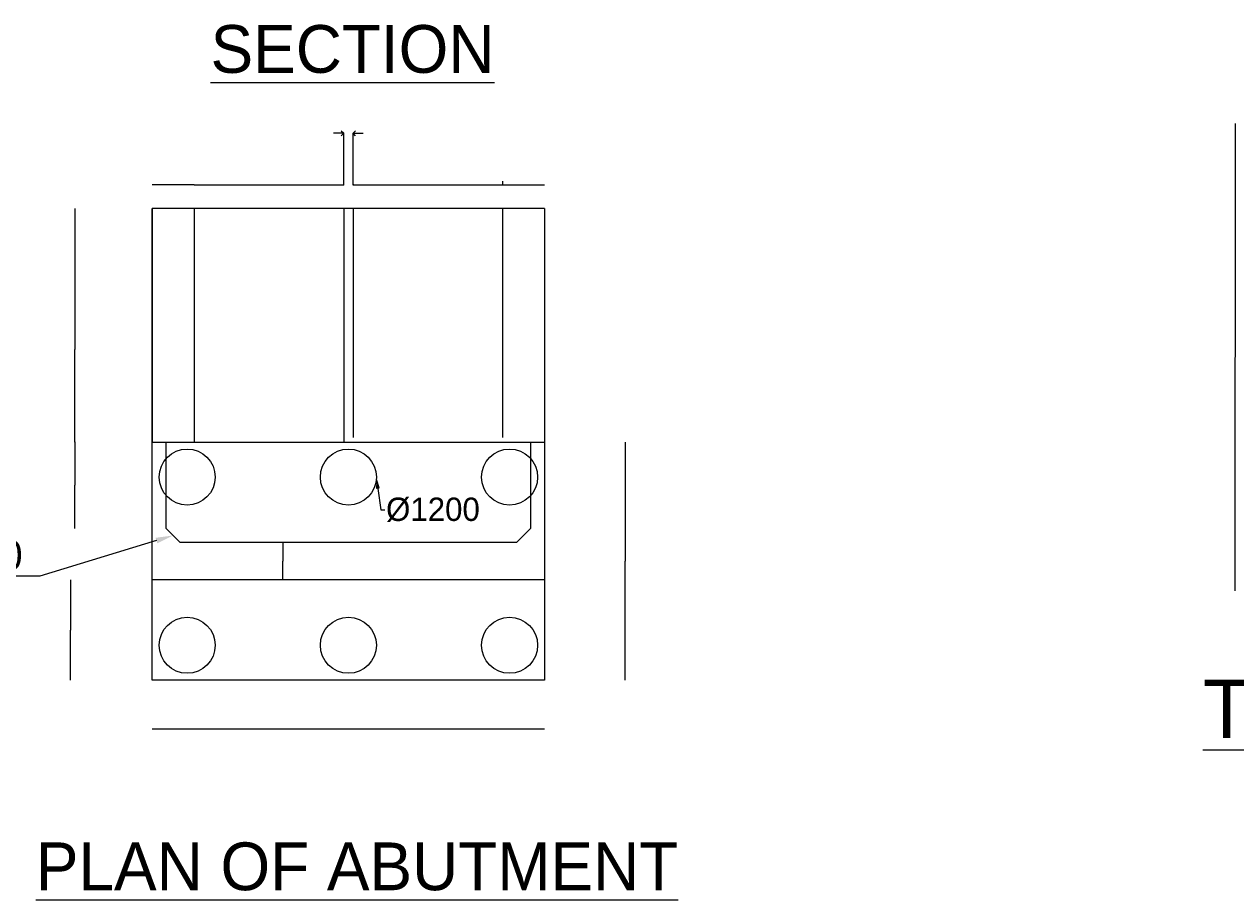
# Model space of a CAD drawing. Header units: millimetres. Extents: x -20950785 to 389010297, y -11535949 to 14056629.
# Tile 211 of 256: x 11827945 to 11879803, y -970270 to -932793. Entities that reach past the tile are written whole.
import ezdxf
from ezdxf import colors
from ezdxf.entities.mleader import LeaderData, LeaderLine
from ezdxf.math import Vec2, Vec3

# ---------------------------------------------------------------- set-up
doc = ezdxf.new("R2010")
doc.units = ezdxf.units.MM
doc.header["$LTSCALE"] = 60
doc.header["$MEASUREMENT"] = 0
doc.layers.add('AAA', color=210, linetype='Continuous')
doc.layers.add('TEXT', color=7, linetype='Continuous')
doc.dimstyles.get("Standard").update_dxf_attribs({"dimtxt": 400, "dimasz": 215, "dimexe": 0.18, "dimexo": 0.0625, "dimgap": 0.09, "dimtad": 0, "dimtih": 1, "dimtoh": 1, "dimdec": 0, "dimzin": 4, "dimdsep": 46, "dimtxsty": 'Standard', "dimblk": 'OPEN90', "dimcen": 0, "dimadec": 0, "dimazin": 1, "dimtfac": 1, "dimtdec": 0, "dimtix": 1, "dimtofl": 0, "dimtmove": 0, "dimatfit": 3, "dimldrblk": 'OPEN30', "dimfxl": 1, "dimtolj": 1, "dimtzin": 0, "dimarcsym": 0})

# ---------------------------------------------------------------- blocks, each defined once
blk = doc.blocks.new('_Open90')
at = {"color": 0, "linetype": 'ByBlock', "lineweight": -2}
for p, q in [((0, 0), (-1, 0)), ((-0.5, 0.5), (0, 0)), ((0, 0), (-0.5, -0.5))]:
    blk.add_line(p, q, dxfattribs=at)
blk = doc.blocks.new('*D1373')
at = {"layer": 'Defpoints', "color": 0, "lineweight": 9, "ltscale": 2, "transparency": 16777216}
for p in [(11879772, -937049), (11879772, -937049), (11879772, -957049)]:
    blk.add_point(p, dxfattribs=at)
at = {"layer": 'TEXT', "color": 0, "lineweight": -2, "ltscale": 2, "transparency": 16777216}
for p, q in [((11879772, -937049), (11879772, -937049)), ((11879772, -937050), (11879772, -947043)), ((11879772, -957048), (11879772, -947056)), ((11879772, -957049), (11879772, -957049))]:
    blk.add_line(p, q, dxfattribs=at)
for p, rotation in [((11879772, -937049), 90), ((11879772, -957049), 270)]:
    blk.add_blockref('_Open90', p, dxfattribs=dict(at, rotation=rotation))
at = {"layer": 'TEXT', "color": 0, "lineweight": 5, "ltscale": 2, "transparency": 16777216, "insert": (11879772, -947049), "char_height": 1.7, "attachment_point": 5, "rotation": 90}
blk.add_mtext('\\A1;{\\H2.35294x;5000}', dxfattribs=at)
blk = doc.blocks.new('_Open30')
at = {"color": 0, "linetype": 'ByBlock', "lineweight": -2}
for p, q in [((-1, 0.27), (0, 0)), ((0, 0), (-1, -0.27)), ((0, 0), (-1, 0))]:
    blk.add_line(p, q, dxfattribs=at)
blk = doc.blocks.new('*D1444')
at = {"layer": 'AAA', "color": 0, "lineweight": -2, "ltscale": 2, "transparency": 16777216}
for p, q in [((11833420, -962968), (11833420, -962968)), ((11850218, -962968), (11833422, -962968)), ((11850220, -962968), (11850220, -962968))]:
    blk.add_line(p, q, dxfattribs=at)
at = {"layer": 'Defpoints', "color": 0, "lineweight": 9, "ltscale": 2, "transparency": 16777216}
for p in [(11833420, -962968), (11833420, -962968), (11850220, -962968)]:
    blk.add_point(p, dxfattribs=at)
at = {"layer": 'AAA', "color": 0, "lineweight": -2, "ltscale": 2, "transparency": 16777216, "xscale": 2, "yscale": 2, "zscale": 2, "rotation": 180}
blk.add_blockref('_Open90', (11833420, -962968), dxfattribs=at)
at = {"layer": 'AAA', "color": 0, "lineweight": -2, "ltscale": 2, "transparency": 16777216, "xscale": 2, "yscale": 2, "zscale": 2}
blk.add_blockref('_Open90', (11850220, -962968), dxfattribs=at)
at = {"layer": 'AAA', "color": 0, "lineweight": 5, "ltscale": 2, "transparency": 16777216, "insert": (11841820, -962966), "char_height": 1.5, "attachment_point": 5}
blk.add_mtext('\\A1;{\\H2x;8400}', dxfattribs=at)
blk = doc.blocks.new('*D1445')
at = {"layer": 'AAA', "color": 0, "lineweight": -2, "ltscale": 2, "transparency": 16777216}
for p, q in [((11830115, -940676), (11830114, -940676)), ((11830115, -940678), (11830115, -946710)), ((11830115, -950674), (11830115, -946714)), ((11830115, -950676), (11830114, -950676))]:
    blk.add_line(p, q, dxfattribs=at)
at = {"layer": 'Defpoints', "color": 0, "lineweight": 9, "ltscale": 2, "transparency": 16777216}
for p in [(11830115, -940676), (11830115, -940676), (11830115, -950676)]:
    blk.add_point(p, dxfattribs=at)
at = {"layer": 'AAA', "color": 0, "lineweight": -2, "ltscale": 2, "transparency": 16777216, "xscale": 2, "yscale": 2, "zscale": 2}
for p, rotation in [((11830115, -940676), 90), ((11830115, -950676), 270)]:
    blk.add_blockref('_Open90', p, dxfattribs=dict(at, rotation=rotation))
at = {"layer": 'AAA', "color": 0, "lineweight": 5, "ltscale": 2, "transparency": 16777216, "insert": (11830115, -946712), "char_height": 2, "attachment_point": 5}
blk.add_mtext('\\A1;{\\H2x;5000}', dxfattribs=at)
blk = doc.blocks.new('*D1446')
at = {"layer": 'AAA', "color": 0, "lineweight": -2, "ltscale": 2, "transparency": 16777216}
for p, q in [((11853670, -950676), (11853670, -950676)), ((11853670, -950678), (11853670, -955771)), ((11853670, -960874), (11853670, -955780)), ((11853670, -960876), (11853670, -960876))]:
    blk.add_line(p, q, dxfattribs=at)
at = {"layer": 'Defpoints', "color": 0, "lineweight": 9, "ltscale": 2, "transparency": 16777216}
for p in [(11853670, -950676), (11853670, -950676), (11853670, -960876)]:
    blk.add_point(p, dxfattribs=at)
at = {"layer": 'AAA', "color": 0, "lineweight": -2, "ltscale": 2, "transparency": 16777216, "xscale": 2, "yscale": 2, "zscale": 2}
for p, rotation in [((11853670, -950676), 90), ((11853670, -960876), 270)]:
    blk.add_blockref('_Open90', p, dxfattribs=dict(at, rotation=rotation))
at = {"layer": 'AAA', "color": 0, "lineweight": 5, "ltscale": 2, "transparency": 16777216, "insert": (11853670, -955776), "char_height": 1.5, "attachment_point": 5, "rotation": 90}
blk.add_mtext('\\A1;{\\H2x;5100}', dxfattribs=at)
blk = doc.blocks.new('*D1447')
at = {"layer": 'AAA', "color": 0, "lineweight": -2, "ltscale": 2, "transparency": 16777216}
for p, q in [((11842020, -939641), (11842020, -939681)), ((11848420, -939513), (11848420, -939681)), ((11848419, -939681), (11842021, -939681))]:
    blk.add_line(p, q, dxfattribs=at)
at = {"layer": 'Defpoints', "color": 0, "lineweight": 9, "ltscale": 2, "transparency": 16777216}
for p in [(11842020, -939641), (11848420, -939513), (11842020, -939681)]:
    blk.add_point(p, dxfattribs=at)
at = {"layer": 'AAA', "color": 0, "lineweight": -2, "ltscale": 2, "transparency": 16777216, "xscale": 0.9, "yscale": 0.9, "zscale": 0.9, "rotation": 180}
blk.add_blockref('_Open90', (11842020, -939681), dxfattribs=at)
at = {"layer": 'AAA', "color": 0, "lineweight": -2, "ltscale": 2, "transparency": 16777216, "xscale": 0.9, "yscale": 0.9, "zscale": 0.9}
blk.add_blockref('_Open90', (11848420, -939681), dxfattribs=at)
at = {"layer": 'AAA', "color": 0, "lineweight": 5, "ltscale": 2, "transparency": 16777216, "insert": (11845220, -939679), "char_height": 1.5, "attachment_point": 5}
blk.add_mtext('\\A1;{\\H2x;3200}', dxfattribs=at)
blk = doc.blocks.new('*D1448')
at = {"layer": 'AAA', "color": 0, "lineweight": -2, "ltscale": 2, "transparency": 16777216}
for p, q in [((11841405, -937460), (11841190, -937460)), ((11841620, -939681), (11841620, -937460)), ((11842020, -939681), (11842020, -937460)), ((11842235, -937460), (11842450, -937460))]:
    blk.add_line(p, q, dxfattribs=at)
at = {"layer": 'Defpoints', "color": 0, "lineweight": 9, "ltscale": 2, "transparency": 16777216}
for p in [(11841620, -937460), (11841620, -939681), (11842020, -939681)]:
    blk.add_point(p, dxfattribs=at)
at = {"layer": 'AAA', "color": 0, "lineweight": -2, "ltscale": 2, "transparency": 16777216, "xscale": 215, "yscale": 215, "zscale": 215}
blk.add_blockref('_Open90', (11841620, -937460), dxfattribs=at)
at = {"layer": 'AAA', "color": 0, "lineweight": -2, "ltscale": 2, "transparency": 16777216, "xscale": 215, "yscale": 215, "zscale": 215, "rotation": 180}
blk.add_blockref('_Open90', (11842020, -937460), dxfattribs=at)
at = {"layer": 'AAA', "color": 0, "lineweight": 5, "ltscale": 2, "transparency": 16777216, "insert": (11841820, -937460), "char_height": 0.4, "attachment_point": 5}
blk.add_mtext('\\A1;{\\H6x;200}', dxfattribs=at)
blk = doc.blocks.new('*D1449')
at = {"layer": 'AAA', "color": 0, "lineweight": -2, "ltscale": 2, "transparency": 16777216}
for p, q in [((11835220, -939681), (11835220, -939681)), ((11841619, -939681), (11835221, -939681)), ((11841620, -939681), (11841620, -939681))]:
    blk.add_line(p, q, dxfattribs=at)
at = {"layer": 'Defpoints', "color": 0, "lineweight": 9, "ltscale": 2, "transparency": 16777216}
for p in [(11835220, -939681), (11835220, -939681), (11841620, -939681)]:
    blk.add_point(p, dxfattribs=at)
at = {"layer": 'AAA', "color": 0, "lineweight": -2, "ltscale": 2, "transparency": 16777216, "xscale": 0.9, "yscale": 0.9, "zscale": 0.9, "rotation": 180}
blk.add_blockref('_Open90', (11835220, -939681), dxfattribs=at)
at = {"layer": 'AAA', "color": 0, "lineweight": -2, "ltscale": 2, "transparency": 16777216, "xscale": 0.9, "yscale": 0.9, "zscale": 0.9}
blk.add_blockref('_Open90', (11841620, -939681), dxfattribs=at)
at = {"layer": 'AAA', "color": 0, "lineweight": 5, "ltscale": 2, "transparency": 16777216, "insert": (11838420, -939679), "char_height": 1.5, "attachment_point": 5}
blk.add_mtext('\\A1;{\\H2x;3200}', dxfattribs=at)
blk = doc.blocks.new('*D1450')
at = {"layer": 'AAA', "color": 0, "lineweight": -2, "ltscale": 2, "transparency": 16777216}
for p, q in [((11829925, -956576), (11829925, -956576)), ((11829925, -956577), (11829925, -958724)), ((11829925, -960875), (11829925, -958727)), ((11829925, -960876), (11829925, -960876))]:
    blk.add_line(p, q, dxfattribs=at)
at = {"layer": 'Defpoints', "color": 0, "lineweight": 9, "ltscale": 2, "transparency": 16777216}
for p in [(11829925, -956576), (11829925, -956576), (11829925, -960876)]:
    blk.add_point(p, dxfattribs=at)
at = {"layer": 'AAA', "color": 0, "lineweight": -2, "ltscale": 2, "transparency": 16777216}
for p, rotation in [((11829925, -956576), 90), ((11829925, -960876), 270)]:
    blk.add_blockref('_Open90', p, dxfattribs=dict(at, rotation=rotation))
at = {"layer": 'AAA', "color": 0, "lineweight": 5, "ltscale": 2, "transparency": 16777216, "insert": (11829925, -958726), "char_height": 3, "attachment_point": 5}
blk.add_mtext('\\A1;2150', dxfattribs=at)
blk = doc.blocks.new('*D1451')
at = {"layer": 'AAA', "color": 0, "lineweight": -2, "ltscale": 2, "transparency": 16777216}
for p, q in [((11839011, -954976), (11839011, -954976)), ((11839011, -954977), (11839011, -955775)), ((11839011, -956575), (11839011, -955777)), ((11839101, -956576), (11839011, -956576))]:
    blk.add_line(p, q, dxfattribs=at)
at = {"layer": 'Defpoints', "color": 0, "lineweight": 9, "ltscale": 2, "transparency": 16777216}
for p in [(11839011, -954976), (11839011, -954976), (11839101, -956576)]:
    blk.add_point(p, dxfattribs=at)
at = {"layer": 'AAA', "color": 0, "lineweight": -2, "ltscale": 2, "transparency": 16777216}
for p, rotation in [((11839011, -954976), 90), ((11839011, -956576), 270)]:
    blk.add_blockref('_Open90', p, dxfattribs=dict(at, rotation=rotation))
at = {"layer": 'AAA', "color": 0, "lineweight": 5, "ltscale": 2, "transparency": 16777216, "insert": (11839011, -955776), "char_height": 2, "attachment_point": 5}
blk.add_mtext('\\A1;800', dxfattribs=at)
blk = doc.blocks.new('*D1452')
at = {"layer": 'AAA', "color": 0, "lineweight": -2, "ltscale": 2, "transparency": 16777216}
for p, q in [((11830115, -950676), (11830115, -950676)), ((11830115, -950677), (11830115, -952524)), ((11830115, -954375), (11830115, -952527)), ((11830115, -954376), (11830115, -954376))]:
    blk.add_line(p, q, dxfattribs=at)
at = {"layer": 'Defpoints', "color": 0, "lineweight": 9, "ltscale": 2, "transparency": 16777216}
for p in [(11830115, -950676), (11830115, -950676), (11830115, -954376)]:
    blk.add_point(p, dxfattribs=at)
at = {"layer": 'AAA', "color": 0, "lineweight": -2, "ltscale": 2, "transparency": 16777216}
for p, rotation in [((11830115, -950676), 90), ((11830115, -954376), 270)]:
    blk.add_blockref('_Open90', p, dxfattribs=dict(at, rotation=rotation))
at = {"layer": 'AAA', "color": 0, "lineweight": 5, "ltscale": 2, "transparency": 16777216, "insert": (11830115, -952526), "char_height": 3, "attachment_point": 5}
blk.add_mtext('\\A1;1850', dxfattribs=at)
blk = doc.blocks.new('*D1471')
at = {"layer": 'AAA', "color": 0, "lineweight": -2, "ltscale": 2, "transparency": 16777216}
for p, q in [((11833420, -939667), (11833420, -939667)), ((11835219, -939667), (11833421, -939667)), ((11835220, -939667), (11835220, -939667))]:
    blk.add_line(p, q, dxfattribs=at)
at = {"layer": 'Defpoints', "color": 0, "lineweight": 9, "ltscale": 2, "transparency": 16777216}
for p in [(11833420, -939667), (11833420, -939667), (11835220, -939667)]:
    blk.add_point(p, dxfattribs=at)
at = {"layer": 'AAA', "color": 0, "lineweight": -2, "ltscale": 2, "transparency": 16777216, "xscale": 0.9, "yscale": 0.9, "zscale": 0.9, "rotation": 180}
blk.add_blockref('_Open90', (11833420, -939667), dxfattribs=at)
at = {"layer": 'AAA', "color": 0, "lineweight": -2, "ltscale": 2, "transparency": 16777216, "xscale": 0.9, "yscale": 0.9, "zscale": 0.9}
blk.add_blockref('_Open90', (11835220, -939667), dxfattribs=at)
at = {"layer": 'AAA', "color": 0, "lineweight": 5, "ltscale": 2, "transparency": 16777216, "insert": (11834320, -939666), "char_height": 1.5, "attachment_point": 5}
blk.add_mtext('\\A1;{\\H1.6x;900}', dxfattribs=at)
blk = doc.blocks.new('*D1472')
at = {"layer": 'AAA', "color": 0, "lineweight": -2, "ltscale": 2, "transparency": 16777216}
for p, q in [((11848420, -939681), (11848420, -939681)), ((11850219, -939681), (11848421, -939681)), ((11850220, -939681), (11850220, -939681))]:
    blk.add_line(p, q, dxfattribs=at)
at = {"layer": 'Defpoints', "color": 0, "lineweight": 9, "ltscale": 2, "transparency": 16777216}
for p in [(11848420, -939681), (11848420, -939681), (11850220, -939681)]:
    blk.add_point(p, dxfattribs=at)
at = {"layer": 'AAA', "color": 0, "lineweight": -2, "ltscale": 2, "transparency": 16777216, "xscale": 0.9, "yscale": 0.9, "zscale": 0.9, "rotation": 180}
blk.add_blockref('_Open90', (11848420, -939681), dxfattribs=at)
at = {"layer": 'AAA', "color": 0, "lineweight": -2, "ltscale": 2, "transparency": 16777216, "xscale": 0.9, "yscale": 0.9, "zscale": 0.9}
blk.add_blockref('_Open90', (11850220, -939681), dxfattribs=at)
at = {"layer": 'AAA', "color": 0, "lineweight": 5, "ltscale": 2, "transparency": 16777216, "insert": (11849320, -939680), "char_height": 1.5, "attachment_point": 5}
blk.add_mtext('\\A1;{\\H1.6x;900}', dxfattribs=at)

msp = doc.modelspace()

# ---------------------------------------------------------------- linework, layer by layer
at = {"layer": 'AAA', "color": 7, "lineweight": 5, "ltscale": 5000}
for p, q in [((11833419.84, -956575.87), (11833419.84, -940675.86)), ((11833419.84, -940675.86), (11833419.84, -950675.86)), ((11850219.85, -940675.86), (11833419.84, -940675.86)), ((11835219.84, -940675.86), (11835219.84, -950675.86)), ((11841619.84, -940675.86), (11841619.84, -950675.86)), ((11842019.84, -940675.86), (11842019.84, -950475.86)), ((11848419.84, -940675.86), (11848419.84, -950475.86)), ((11850219.85, -940675.86), (11850219.85, -960875.87)), ((11850219.85, -940675.86), (11850219.85, -950475.86)), ((11833419.84, -960875.87), (11833419.84, -950675.86)), ((11833419.84, -950675.86), (11850219.85, -950675.86)), ((11834019.84, -954375.87), (11834019.84, -950675.86)), ((11849619.85, -950675.86), (11849619.85, -954375.87)), ((11834019.84, -954375.87), (11834619.84, -954975.87)), ((11849019.85, -954975.87), (11849619.85, -954375.87)), ((11849019.85, -954975.87), (11834619.84, -954975.87)), ((11850219.85, -956575.87), (11833419.84, -956575.87)), ((11850219.85, -960875.87), (11833419.84, -960875.87))]:
    msp.add_line(p, q, dxfattribs=at)
for centre in [(11834919.84, -952175.87), (11841819.84, -952175.87), (11848719.84, -952175.87), (11834919.84, -959375.87), (11841819.84, -959375.87), (11848719.84, -959375.87)]:
    msp.add_circle(centre, 1200, dxfattribs=at)

# ---------------------------------------------------------------- texts
at = {"color": 1, "linetype": 'Continuous', "insert": (8104183.48, -939065.2), "char_height": 1000, "width": 28256.2477, "attachment_point": 1}
msp.add_mtext('\\pi175.74291;{\\Fitalic|c0;\\LCertified that the boring details  \\P\\pi6437.64767;shown are correct.}', dxfattribs=at)
at = {"layer": 'AAA', "color": 7, "lineweight": 5, "attachment_point": 1}
for s, insert, char_height, width in [('{\\LSECTION}', (11835920.84, -932829.54), 2044.3794, 18462.8918), ('{\\LTYPICAL PLAN OF RETAINING WALL\\P}          {\\L( DIMENSIONAL DETAILS )}', (11878393.44, -960849.6), 2500, 62523.8625), ('{\\LPLAN OF ABUTMENT}', (11828444.91, -967816.67), 2044.3794, 36344.7728)]:
    msp.add_mtext(s, dxfattribs=dict(at, insert=insert, char_height=char_height, width=width))

# ---------------------------------------------------------------- dimensions: what is measured, and where the dimension line sits
at = {"layer": 'AAA', "color": 7, "lineweight": 5, "ltscale": 2}
for base, p1, p2, angle, text, override, picture, middle in [((11841619.84, -937460.37), (11842019.84, -939681.05), (11841619.84, -939681.05), 180, '{\\H6x;200}', {"dimtxt": 0.4}, '*D1448', (11841819.84, -937460.37)), ((11833419.84, -939667.1), (11835219.84, -939667.1), (11833419.84, -939667.1), 180, '{\\H1.6x;900}', {"dimtxt": 1.5, "dimasz": 0.9, "dimtad": 3, "dimtoh": 0}, '*D1471', (11834319.84, -939667.1)), ((11848419.84, -939681.05), (11850219.85, -939681.05), (11848419.84, -939681.05), 180, '{\\H1.6x;900}', {"dimtxt": 1.5, "dimasz": 0.9, "dimtad": 3, "dimtoh": 0}, '*D1472', (11849319.85, -939681.05)), ((11830114.62, -940675.86), (11830114.62, -950675.86), (11830114.62, -940675.86), 270, '{\\H2x;5000}', {"dimtxt": 2, "dimasz": 2}, '*D1445', (11830114.62, -946711.89)), ((11830114.62, -950675.86), (11830114.62, -954375.87), (11830114.62, -950675.86), 270, '1850', {"dimtxt": 3, "dimasz": 1, "dimexe": 0.1}, '*D1452', (11830114.62, -952525.87)), ((11839011.06, -954975.87), (11839101.06, -956575.87), (11839011.06, -954975.87), 270, '800', {"dimtxt": 2, "dimasz": 1}, '*D1451', (11839011.06, -955775.87)), ((11829924.62, -956575.87), (11829924.62, -960875.87), (11829924.62, -956575.87), 270, '2150', {"dimtxt": 3, "dimasz": 1, "dimexe": 0.1}, '*D1450', (11829924.62, -958725.87)), ((11833419.84, -962967.94), (11850219.85, -962967.94), (11833419.84, -962967.94), 180, '{\\H2x;8400}', {"dimtxt": 1.5, "dimasz": 2, "dimtad": 1, "dimtih": 0, "dimtoh": 0}, '*D1444', (11841819.84, -962967.94))]:
    dim = msp.add_linear_dim(base=base, p1=p1, p2=p2, angle=angle, text=text, dimstyle='Standard', override=override, dxfattribs=at)
    dim.commit()
    dim.dimension.update_dxf_attribs({"geometry": picture, "text_midpoint": middle, "dimtype": 160})
for base, p1, p2, picture, middle in [((11842019.84, -939681.05), (11848419.84, -939512.8), (11842019.84, -939640.52), '*D1447', (11845219.84, -939679.46)), ((11835219.84, -939681.05), (11841619.84, -939681.05), (11835219.84, -939681.05), '*D1449', (11838419.84, -939679.46))]:
    dim = msp.add_linear_dim(base=base, p1=p1, p2=p2, angle=180, text='{\\H2x;3200}', dimstyle='Standard', override={"dimtxt": 1.5, "dimasz": 0.9, "dimtad": 3}, dxfattribs=at)
    dim.commit()
    dim.dimension.update_dxf_attribs({"geometry": picture, "text_midpoint": middle})
dim = msp.add_linear_dim(base=(11853670.04, -950675.86), p1=(11853670.04, -960875.87), p2=(11853670.04, -950675.86), angle=270, text='{\\H2x;5100}', dimstyle='Standard', override={"dimtxt": 1.5, "dimasz": 2}, dxfattribs=at)
dim.commit()
dim.dimension.update_dxf_attribs({"geometry": '*D1446', "text_midpoint": (11853670.04, -955775.87), "dimtype": 160, "text_rotation": 90})
at = {"layer": 'TEXT', "color": 7, "lineweight": 5, "ltscale": 2}
dim = msp.add_linear_dim(base=(11879771.68, -937049.27), p1=(11879771.68, -957049.28), p2=(11879771.68, -937049.27), angle=270, text='{\\H2.35294x;5000}', dimstyle='Standard', override={"dimtxt": 1.7, "dimasz": 1}, dxfattribs=at)
dim.commit()
dim.dimension.update_dxf_attribs({"geometry": '*D1373', "text_midpoint": (11879771.68, -947049.28), "dimtype": 160, "text_rotation": 90})

# ---------------------------------------------------------------- leaders
at = {"layer": 'TEXT', "color": 7, "ltscale": 2}
ml = msp.add_multileader_mtext('Standard', dxfattribs=at)
ml.set_content('%%C1200', color=7)
ml.set_leader_properties()
ml.build(insert=Vec2(0, 0))
ml.multileader.update_dxf_attribs({"dogleg_length": 0.36, "arrow_head_size": 500})
ctx = ml.context
ctx.base_point, ctx.char_height, ctx.arrow_head_size, ctx.landing_gap_size, ctx.plane_origin = Vec3(11843386.72, -953575.36), 1000, 500, 45, Vec3(11843019.84, -952175.87)
notes = []
notes.append((ctx, [(0, (1, 1, 0), (11843206.72, -953575.36), (1, 0), 180, [(0, [(11843019.84, -952175.87)], 0, [])])]))
ctx.mtext.insert, ctx.mtext.flow_direction = Vec3(11843431.72, -953055.24), 5
ml = msp.add_multileader_mtext('Standard', dxfattribs=at)
ml.set_content('CHEMFER 300X300', color=7)
ml.set_leader_properties()
ml.build(insert=Vec2(0, 0))
ml.multileader.update_dxf_attribs({"text_left_attachment_type": 6, "text_right_attachment_type": 5, "dogleg_length": 0.36, "arrow_head_size": 750})
ctx = ml.context
ctx.base_point, ctx.char_height, ctx.arrow_head_size, ctx.landing_gap_size, ctx.plane_origin = Vec3(11810848.32, -956414.84), 1250, 750, 45, Vec3(11834319.84, -954675.87)
ctx.left_attachment, ctx.right_attachment = 6, 5
notes.append((ctx, [(1, (1, 1, 0), (11828618.32, -956414.84), (-1, 0), 180, [(0, [(11834319.84, -954675.87)], 0, [])])]))
ctx.mtext.insert, ctx.mtext.flow_direction = Vec3(11812452.84, -954893.53), 5
for ctx, leaders in notes:
    for number, flags, end, landing, length, lines in leaders:
        leader = LeaderData()
        leader.index, (leader.has_last_leader_line, leader.has_dogleg_vector, leader.attachment_direction) = number, flags
        leader.last_leader_point, leader.dogleg_vector, leader.dogleg_length = Vec3(end), Vec3(landing), length
        for number, points, colour, breaks in lines:
            line = LeaderLine()
            line.index, line.vertices, line.color, line.breaks = number, Vec3.list(points), colors.encode_raw_color(colour), breaks
            leader.lines.append(line)
        ctx.leaders.append(leader)

doc.saveas('drawing.dxf')
